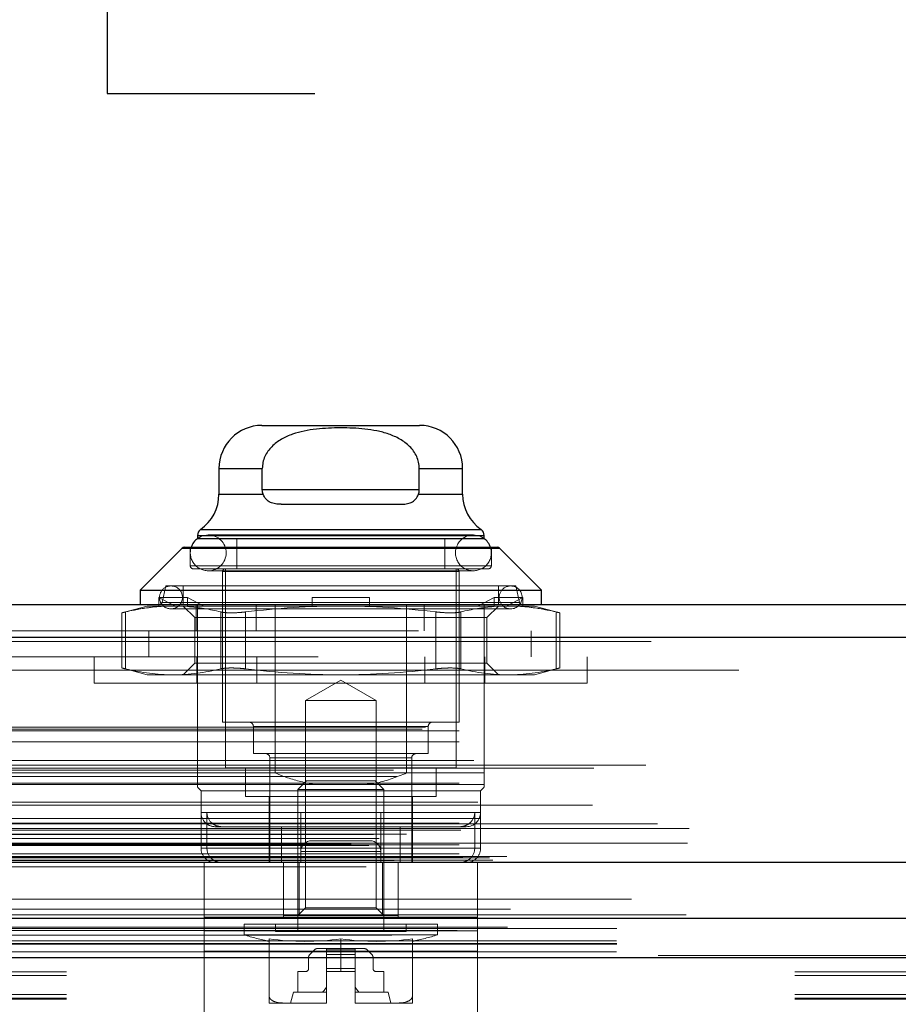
# Model space of a CAD drawing. Header units: inches. Extents: x 0.2 to 10.8, y 0.2 to 8.2.
# Tile 19 of 176: x 3.81 to 3.931, y 1.984 to 2.119. Entities that reach past the tile are written whole.
import ezdxf

# ---------------------------------------------------------------- set-up
doc = ezdxf.new("R2010")
doc.units = ezdxf.units.IN
doc.header["$MEASUREMENT"] = 0
doc.linetypes.add('HIDDEN', pattern=[0.07500000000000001, 0.05, -0.025])
doc.layers.add('DIMENSIONS', color=140, linetype='Continuous')
doc.styles.add('SLDTEXTSTYLE0', font='TXT', dxfattribs={"width": 0.7})
doc.dimstyles.new('SLDDIMSTYLE0', dxfattribs={"dimtxt": 0.0849609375, "dimasz": 0.13, "dimexe": 0, "dimexo": 0.0625, "dimgap": 0.021240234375, "dimtad": 0, "dimtih": 1, "dimtoh": 1, "dimlfac": 20, "dimrnd": 1e-09, "dimzin": 12, "dimdsep": 46, "dimtxsty": 'SLDTEXTSTYLE0', "dimsah": 1, "dimcen": 0.09, "dimadec": 0, "dimazin": 3, "dimtfac": 1, "dimtofl": 0, "dimtmove": 0, "dimatfit": 3, "dimfxl": 0, "dimfrac": 2, "dimtolj": 1, "dimtzin": 12, "dimarcsym": 0})

# ---------------------------------------------------------------- blocks, each defined once
blk = doc.blocks.new('_D_28')
at = {"layer": 'DIMENSIONS'}
for p, q in [((3.191375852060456, 2.040345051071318), (3.191375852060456, 2.369046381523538)), ((4.868275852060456, 2.040345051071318), (4.868275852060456, 2.369046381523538)), ((3.191375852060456, 2.244046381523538), (3.735353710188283, 2.244046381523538)), ((3.850485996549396, 2.244046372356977), (3.821955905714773, 2.244046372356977)), ((3.821955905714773, 2.244046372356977), (3.821955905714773, 2.109015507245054)), ((4.173634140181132, 2.244046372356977), (4.202164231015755, 2.244046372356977)), ((4.202164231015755, 2.244046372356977), (4.202164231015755, 2.109015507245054)), ((4.868275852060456, 2.244046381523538), (4.288766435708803, 2.244046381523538)), ((3.821955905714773, 2.109015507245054), (3.850485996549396, 2.109015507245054)), ((4.202164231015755, 2.109015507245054), (4.173634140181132, 2.109015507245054))]:
    blk.add_line(p, q, dxfattribs=at)
for points in [[(3.191375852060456, 2.244046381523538), (3.321375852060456, 2.224046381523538), (3.321375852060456, 2.264046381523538)], [(4.868275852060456, 2.244046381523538), (4.738275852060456, 2.264046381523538), (4.738275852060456, 2.224046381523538)]]:
    blk.add_solid(points, dxfattribs=at)
at = {"layer": 'DIMENSIONS', "char_height": 0.08333333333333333, "attachment_point": 1, "style": 'SLDTEXTSTYLE0'}
for s, insert in [('33.54', (3.850485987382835, 2.370488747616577)), ('851.9', (3.850485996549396, 2.216437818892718))]:
    blk.add_mtext(s, dxfattribs=dict(at, insert=insert))

msp = doc.modelspace()

# ---------------------------------------------------------------- linework, layer by layer
at = {"color": 7, "linetype": 'Continuous', "lineweight": 25}
for p, q in [((3.843226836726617, 2.063408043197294), (3.864880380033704, 2.063408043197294)), ((3.837321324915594, 2.05750253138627), (3.837321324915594, 2.053955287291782)), ((3.837321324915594, 2.05750253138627), (3.843271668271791, 2.05750253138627)), ((3.843271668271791, 2.054549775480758), (3.843271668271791, 2.05750253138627)), ((3.86483554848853, 2.054549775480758), (3.86483554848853, 2.05750253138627)), ((3.86483554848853, 2.05750253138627), (3.870785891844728, 2.05750253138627)), ((3.870785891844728, 2.053955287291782), (3.870785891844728, 2.05750253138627)), ((3.86483554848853, 2.054549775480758), (3.843271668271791, 2.054549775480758)), ((3.837321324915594, 2.053955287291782), (3.843381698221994, 2.053955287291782)), ((3.864725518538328, 2.053955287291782), (3.870785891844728, 2.053955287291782)), ((3.845840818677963, 2.052581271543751), (3.862266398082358, 2.052581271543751)), ((3.834790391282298, 2.049108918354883), (3.873316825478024, 2.049108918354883)), ((3.834368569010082, 2.048301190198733), (3.834368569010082, 2.047874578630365)), ((3.834368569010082, 2.048301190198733), (3.873738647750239, 2.048301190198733)), ((3.834368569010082, 2.047856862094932), (3.873738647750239, 2.047856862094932)), ((3.873738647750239, 2.047874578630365), (3.873738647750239, 2.048301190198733)), ((3.832284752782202, 2.046560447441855), (3.82649455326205, 2.040770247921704)), ((3.832284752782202, 2.046560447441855), (3.875822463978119, 2.046560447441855)), ((3.832563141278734, 2.046675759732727), (3.875544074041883, 2.046675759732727)), ((3.881612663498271, 2.040770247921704), (3.875822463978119, 2.046560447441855)), ((3.82649455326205, 2.040770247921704), (3.82649455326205, 2.038801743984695)), ((3.82649455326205, 2.040770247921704), (3.881612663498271, 2.040770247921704)), ((3.881612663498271, 2.038801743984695), (3.881612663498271, 2.040770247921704)), ((3.164732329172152, 2.038801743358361), (4.894911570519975, 2.038801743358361)), ((3.162965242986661, 2.034339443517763), (4.896678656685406, 2.034339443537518)), ((3.157514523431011, 2.003426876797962), (4.902129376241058, 2.003426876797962)), ((3.191971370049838, 1.99574505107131), (4.867680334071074, 1.99574505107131)), ((3.191971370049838, 1.99034505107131), (4.867680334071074, 1.99034505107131))]:
    msp.add_line(p, q, dxfattribs=at)
at = {"color": 7, "linetype": 'HIDDEN', "lineweight": 18}
for p, q in [((3.843271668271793, 2.05750253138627), (3.837321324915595, 2.05750253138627)), ((3.843271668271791, 2.05750253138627), (3.837321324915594, 2.05750253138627)), ((3.864835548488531, 2.05750253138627), (3.870785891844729, 2.057502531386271)), ((3.870785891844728, 2.05750253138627), (3.86483554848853, 2.05750253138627)), ((3.843271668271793, 2.054549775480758), (3.864835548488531, 2.054549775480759)), ((3.843271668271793, 2.054549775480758), (3.864835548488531, 2.054549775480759)), ((3.86483554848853, 2.054549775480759), (3.843271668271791, 2.054549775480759)), ((3.843381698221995, 2.053955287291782), (3.837321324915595, 2.053955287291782)), ((3.843381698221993, 2.053955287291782), (3.837321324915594, 2.053955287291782)), ((3.864725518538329, 2.053955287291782), (3.870785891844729, 2.053955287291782)), ((3.870785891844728, 2.053955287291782), (3.864725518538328, 2.053955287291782)), ((3.873316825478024, 2.049108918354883), (3.834790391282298, 2.049108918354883)), ((3.873316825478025, 2.049108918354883), (3.83487761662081, 2.049108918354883)), ((3.873738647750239, 2.048301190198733), (3.834368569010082, 2.048301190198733)), ((3.834368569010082, 2.047874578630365), (3.834368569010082, 2.047856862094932)), ((3.873738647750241, 2.048301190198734), (3.834457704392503, 2.048301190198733)), ((3.872262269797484, 2.048366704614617), (3.835844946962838, 2.048366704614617)), ((3.839781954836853, 2.047856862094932), (3.839781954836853, 2.043723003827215)), ((3.868325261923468, 2.043723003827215), (3.868325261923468, 2.047856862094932)), ((3.873738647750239, 2.047856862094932), (3.873738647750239, 2.047874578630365)), ((3.875822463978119, 2.046560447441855), (3.832284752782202, 2.046560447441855)), ((3.875822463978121, 2.046560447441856), (3.832372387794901, 2.046560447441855)), ((3.833384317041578, 2.046675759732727), (3.833384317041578, 2.044116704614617)), ((3.874722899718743, 2.044116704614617), (3.874722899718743, 2.046675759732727)), ((3.874722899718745, 2.044116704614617), (3.83338431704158, 2.044116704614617)), ((3.833384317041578, 2.044116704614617), (3.874722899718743, 2.044116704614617)), ((3.833778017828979, 2.043723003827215), (3.874329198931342, 2.043723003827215)), ((3.835844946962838, 2.043445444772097), (3.872262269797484, 2.043445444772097)), ((3.838207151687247, 2.043723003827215), (3.838207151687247, 2.016360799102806)), ((3.869900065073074, 2.016360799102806), (3.869900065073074, 2.043723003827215)), ((3.870293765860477, 2.043329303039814), (3.837813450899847, 2.043329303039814)), ((3.837813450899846, 2.043329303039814), (3.870293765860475, 2.043329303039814)), ((3.837813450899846, 2.043329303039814), (3.837813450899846, 2.022660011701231)), ((3.870293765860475, 2.022660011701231), (3.870293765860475, 2.043329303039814)), ((3.830037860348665, 2.041360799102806), (3.829517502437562, 2.039106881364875)), ((3.830037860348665, 2.041360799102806), (3.878069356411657, 2.041360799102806)), ((3.832400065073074, 2.041360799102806), (3.832400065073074, 2.038801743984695)), ((3.875707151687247, 2.038801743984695), (3.875707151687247, 2.041360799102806)), ((3.878589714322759, 2.039106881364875), (3.878069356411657, 2.041360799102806)), ((3.829070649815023, 2.038527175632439), (3.829070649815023, 2.0397859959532)), ((3.833007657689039, 2.0397859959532), (3.829070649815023, 2.0397859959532)), ((3.829070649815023, 2.0397859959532), (3.831286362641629, 2.038604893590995)), ((3.833007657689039, 2.038527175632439), (3.833007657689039, 2.0397859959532)), ((3.833007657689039, 2.0397859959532), (3.835223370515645, 2.038604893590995)), ((3.850116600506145, 2.0397859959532), (3.857990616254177, 2.0397859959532)), ((3.850116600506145, 2.0397859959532), (3.850116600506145, 2.038604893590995)), ((3.857990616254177, 2.0397859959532), (3.857990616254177, 2.038604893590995)), ((3.872883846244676, 2.038604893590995), (3.875099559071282, 2.0397859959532)), ((3.875099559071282, 2.0397859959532), (3.879036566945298, 2.0397859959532)), ((3.875099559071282, 2.0397859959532), (3.875099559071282, 2.038527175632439)), ((3.876820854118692, 2.038604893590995), (3.879036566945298, 2.0397859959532)), ((3.879036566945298, 2.0397859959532), (3.879036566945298, 2.038527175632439)), ((3.827478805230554, 2.038604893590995), (3.823976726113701, 2.037666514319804)), ((3.827478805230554, 2.038604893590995), (3.829324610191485, 2.038604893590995)), ((3.829070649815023, 2.038527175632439), (3.829324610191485, 2.038604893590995)), ((3.829324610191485, 2.038604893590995), (3.831286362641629, 2.038604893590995)), ((3.829517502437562, 2.039106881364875), (3.878501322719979, 2.039106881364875)), ((3.878589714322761, 2.039106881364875), (3.829605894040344, 2.039106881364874)), ((3.830726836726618, 2.038211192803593), (3.877380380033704, 2.038211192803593)), ((3.833261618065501, 2.038604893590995), (3.831286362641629, 2.038604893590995)), ((3.832400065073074, 2.038604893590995), (3.833998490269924, 2.037006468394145)), ((3.833007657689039, 2.038527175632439), (3.833261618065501, 2.038604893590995)), ((3.833261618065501, 2.038604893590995), (3.85405360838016, 2.038604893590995)), ((3.834188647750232, 2.035201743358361), (3.834188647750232, 2.038801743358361)), ((3.834368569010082, 2.015671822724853), (3.834368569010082, 2.038801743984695)), ((3.84241381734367, 2.035201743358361), (3.84241381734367, 2.038801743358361)), ((3.845032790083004, 2.015671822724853), (3.845032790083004, 2.038801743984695)), ((3.850116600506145, 2.038527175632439), (3.850116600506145, 2.038604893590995)), ((3.85405360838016, 2.038604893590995), (3.87484559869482, 2.038604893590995)), ((3.857990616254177, 2.038527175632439), (3.857990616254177, 2.038604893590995)), ((3.863074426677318, 2.015671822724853), (3.863074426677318, 2.038801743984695)), ((3.865513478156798, 2.035201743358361), (3.865513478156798, 2.038801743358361)), ((3.873738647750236, 2.035201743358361), (3.873738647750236, 2.038801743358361)), ((3.874108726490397, 2.037006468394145), (3.875707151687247, 2.038604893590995)), ((3.875099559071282, 2.038527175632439), (3.87484559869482, 2.038604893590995)), ((3.876820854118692, 2.038604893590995), (3.87484559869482, 2.038604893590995)), ((3.878782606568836, 2.038604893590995), (3.876820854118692, 2.038604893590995)), ((3.879036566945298, 2.038527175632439), (3.878782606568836, 2.038604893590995)), ((3.878782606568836, 2.038604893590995), (3.880628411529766, 2.038604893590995)), ((3.88413049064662, 2.037666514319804), (3.880628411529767, 2.038604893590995)), ((3.823976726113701, 2.03767864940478), (3.823976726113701, 2.030082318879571)), ((3.824504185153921, 2.037790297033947), (3.824504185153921, 2.029970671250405)), ((3.824504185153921, 2.037790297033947), (3.824504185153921, 2.029970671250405)), ((3.82450418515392, 2.037790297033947), (3.82450418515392, 2.029970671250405)), ((3.82450418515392, 2.037790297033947), (3.82450418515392, 2.029970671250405)), ((3.833998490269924, 2.037006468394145), (3.871421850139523, 2.037006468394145)), ((3.833998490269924, 2.037006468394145), (3.833998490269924, 2.030754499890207)), ((3.837574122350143, 2.037790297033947), (3.837574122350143, 2.029970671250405)), ((3.837574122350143, 2.037790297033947), (3.837574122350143, 2.029970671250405)), ((3.837574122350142, 2.037790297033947), (3.837574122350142, 2.029970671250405)), ((3.837574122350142, 2.037790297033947), (3.837574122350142, 2.029970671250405)), ((3.84098367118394, 2.037790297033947), (3.840983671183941, 2.029970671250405)), ((3.84098367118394, 2.037790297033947), (3.84098367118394, 2.029970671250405)), ((3.840983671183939, 2.037790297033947), (3.84098367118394, 2.029970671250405)), ((3.840983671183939, 2.037790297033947), (3.840983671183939, 2.029970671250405)), ((3.867123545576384, 2.037790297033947), (3.867123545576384, 2.029970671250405)), ((3.867123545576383, 2.037790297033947), (3.867123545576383, 2.029970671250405)), ((3.867123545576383, 2.037790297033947), (3.867123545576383, 2.029970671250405)), ((3.867123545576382, 2.037790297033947), (3.867123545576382, 2.029970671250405)), ((3.870533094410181, 2.037790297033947), (3.870533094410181, 2.029970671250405)), ((3.870533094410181, 2.037790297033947), (3.870533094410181, 2.029970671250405)), ((3.870533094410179, 2.037790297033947), (3.870533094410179, 2.029970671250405)), ((3.870533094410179, 2.037790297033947), (3.870533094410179, 2.029970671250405)), ((3.871421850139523, 2.037006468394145), (3.874108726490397, 2.037006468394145)), ((3.874108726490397, 2.030754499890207), (3.874108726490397, 2.037006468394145)), ((3.883603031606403, 2.037790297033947), (3.883603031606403, 2.029970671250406)), ((3.883603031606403, 2.037790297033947), (3.883603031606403, 2.029970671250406)), ((3.883603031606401, 2.037790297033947), (3.883603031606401, 2.029970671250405)), ((3.883603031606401, 2.037790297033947), (3.883603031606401, 2.029970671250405)), ((3.88413049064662, 2.030082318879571), (3.88413049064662, 2.03767864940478)), ((4.896678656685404, 2.034339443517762), (3.16296524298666, 2.034339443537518)), ((3.164732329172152, 2.035201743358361), (4.894911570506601, 2.035201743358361)), ((3.827713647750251, 2.035201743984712), (3.827713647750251, 2.031601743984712)), ((3.873738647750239, 2.015671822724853), (3.873738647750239, 2.035201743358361)), ((3.880213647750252, 2.031601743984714), (3.880213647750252, 2.035201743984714)), ((3.16296524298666, 2.033714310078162), (4.896678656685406, 2.033714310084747)), ((4.896678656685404, 2.033714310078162), (3.16296524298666, 2.033714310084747)), ((4.850963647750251, 2.031601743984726), (3.208713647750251, 2.031601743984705)), ((3.820203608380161, 2.031601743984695), (3.820203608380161, 2.028001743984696)), ((3.834278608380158, 2.028001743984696), (3.834278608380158, 2.031601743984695)), ((3.842503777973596, 2.028001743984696), (3.842503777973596, 2.031601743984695)), ((3.865603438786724, 2.028001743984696), (3.865603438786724, 2.031601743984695)), ((3.873828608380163, 2.028001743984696), (3.873828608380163, 2.031601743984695)), ((3.887903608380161, 2.028001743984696), (3.887903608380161, 2.031601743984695)), ((3.823976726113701, 2.030094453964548), (3.827478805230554, 2.029156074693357)), ((3.833998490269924, 2.030754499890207), (3.832400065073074, 2.029156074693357)), ((3.833998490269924, 2.030754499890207), (3.871421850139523, 2.030754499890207)), ((3.871421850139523, 2.030754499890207), (3.874108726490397, 2.030754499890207)), ((3.875707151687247, 2.029156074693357), (3.874108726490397, 2.030754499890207)), ((3.880628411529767, 2.029156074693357), (3.88413049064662, 2.030094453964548)), ((3.208713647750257, 2.029801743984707), (4.850963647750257, 2.029801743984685)), ((3.208713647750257, 2.029801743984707), (4.850963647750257, 2.029801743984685)), ((4.850963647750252, 2.029801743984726), (3.208713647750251, 2.029801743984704)), ((4.850963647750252, 2.029801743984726), (3.208713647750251, 2.029801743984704)), ((3.827478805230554, 2.029156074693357), (3.83103915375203, 2.029156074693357)), ((3.83103915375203, 2.029156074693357), (3.85405360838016, 2.029156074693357)), ((3.85405360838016, 2.029156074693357), (3.877068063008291, 2.029156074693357)), ((3.877068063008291, 2.029156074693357), (3.880628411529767, 2.029156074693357)), ((3.887903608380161, 2.028001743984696), (3.820203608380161, 2.028001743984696)), ((3.85405360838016, 2.028404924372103), (3.849214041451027, 2.025610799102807)), ((3.858893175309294, 2.025610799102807), (3.85405360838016, 2.028404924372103)), ((3.849214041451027, 2.025610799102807), (3.858893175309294, 2.025610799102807)), ((3.849214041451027, 2.025610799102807), (3.849214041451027, 1.997151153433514)), ((3.858893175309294, 1.997151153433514), (3.858893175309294, 2.025610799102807)), ((3.165669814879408, 2.021968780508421), (4.893974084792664, 2.021968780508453)), ((3.837813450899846, 2.022660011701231), (3.870293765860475, 2.022660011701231)), ((3.86606148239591, 2.022069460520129), (3.842045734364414, 2.022069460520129)), ((3.842045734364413, 2.022069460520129), (3.866061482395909, 2.022069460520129)), ((3.842045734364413, 2.022069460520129), (3.842045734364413, 2.018329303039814)), ((3.866061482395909, 2.018329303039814), (3.866061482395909, 2.022069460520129)), ((3.165231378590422, 2.021709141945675), (4.894412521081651, 2.021709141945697)), ((3.170300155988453, 2.021468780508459), (4.889343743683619, 2.021468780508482)), ((3.170300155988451, 2.021468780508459), (4.889343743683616, 2.021468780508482)), ((3.170300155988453, 2.019949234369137), (4.889343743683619, 2.019949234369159)), ((3.842045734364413, 2.018329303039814), (3.866061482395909, 2.018329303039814)), ((3.844309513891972, 2.017738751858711), (3.863706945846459, 2.017738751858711)), ((3.844309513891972, 2.017738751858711), (3.844309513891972, 2.003368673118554)), ((3.863797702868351, 2.017738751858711), (3.844400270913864, 2.017738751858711)), ((3.863797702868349, 2.003368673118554), (3.863797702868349, 2.017738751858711)), ((4.895954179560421, 2.016750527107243), (3.16368902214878, 2.016750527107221)), ((3.170300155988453, 2.016328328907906), (4.889343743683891, 2.016328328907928)), ((4.888784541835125, 2.016332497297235), (3.170851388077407, 2.016332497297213)), ((3.172319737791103, 2.017364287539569), (4.887324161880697, 2.017364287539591)), ((3.838207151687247, 2.016360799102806), (3.869900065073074, 2.016360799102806)), ((3.840963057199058, 2.016360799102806), (3.840963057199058, 2.01242379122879)), ((3.867144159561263, 2.01242379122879), (3.867144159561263, 2.016360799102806)), ((3.161268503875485, 2.016049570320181), (4.898375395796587, 2.016049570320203)), ((3.161735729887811, 2.015174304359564), (4.897902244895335, 2.015174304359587)), ((3.164449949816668, 2.015698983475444), (4.895193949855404, 2.015698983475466)), ((3.834368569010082, 2.015671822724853), (3.845032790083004, 2.015671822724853)), ((3.863074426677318, 2.015671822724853), (3.873738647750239, 2.015671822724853)), ((3.170300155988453, 2.014261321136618), (4.889343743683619, 2.01426132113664)), ((3.17375908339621, 2.014070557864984), (4.885879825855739, 2.014070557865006)), ((3.834368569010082, 2.013703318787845), (3.834860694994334, 2.013211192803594)), ((3.849355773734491, 2.014589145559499), (3.848148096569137, 2.013381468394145)), ((3.849355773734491, 2.014589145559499), (3.85875144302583, 2.014589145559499)), ((3.859959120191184, 2.013381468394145), (3.85875144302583, 2.014589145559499)), ((3.873246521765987, 2.013211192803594), (3.873738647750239, 2.013703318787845)), ((3.834860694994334, 2.013211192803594), (3.873246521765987, 2.013211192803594)), ((3.834860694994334, 2.013211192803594), (3.834860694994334, 2.010258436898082)), ((3.840963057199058, 2.01242379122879), (3.867144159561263, 2.01242379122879)), ((3.844211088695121, 2.01242379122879), (3.844211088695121, 2.008289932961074)), ((3.848148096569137, 2.013381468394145), (3.859959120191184, 2.013381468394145)), ((3.848148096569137, 2.013381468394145), (3.848148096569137, 1.993919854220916)), ((3.859959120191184, 1.993919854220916), (3.859959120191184, 2.013381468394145)), ((3.8638961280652, 2.003368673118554), (3.8638961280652, 2.01242379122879)), ((3.873246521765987, 2.005337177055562), (3.873246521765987, 2.013211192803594)), ((4.888600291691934, 2.011261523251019), (3.171043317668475, 2.011261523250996)), ((3.172877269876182, 2.011666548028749), (4.886766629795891, 2.011666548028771)), ((3.172877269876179, 2.011666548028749), (4.886766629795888, 2.011666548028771)), ((3.834860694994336, 2.010258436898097), (3.834860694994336, 2.005337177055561)), ((3.859565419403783, 2.010258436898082), (3.834948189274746, 2.010258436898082)), ((3.83566916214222, 2.005337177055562), (3.83566916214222, 2.010258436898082)), ((3.848541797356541, 2.010258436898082), (3.873159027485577, 2.010258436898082)), ((3.859565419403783, 2.005337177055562), (3.859565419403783, 2.010258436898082)), ((3.872438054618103, 2.005337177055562), (3.872438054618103, 2.010258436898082)), ((4.897521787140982, 2.008685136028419), (3.162121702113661, 2.008685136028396)), ((3.170300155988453, 2.008758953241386), (4.889343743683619, 2.008758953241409)), ((3.173303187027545, 2.009427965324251), (4.886338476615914, 2.009427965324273)), ((3.836829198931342, 2.008289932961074), (3.859565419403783, 2.008289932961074)), ((3.844211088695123, 2.008289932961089), (3.844211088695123, 2.003368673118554)), ((3.845899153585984, 2.003368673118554), (3.845899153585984, 2.008289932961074)), ((3.848541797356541, 2.003368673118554), (3.848541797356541, 2.008289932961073)), ((3.862208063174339, 2.008289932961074), (3.859565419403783, 2.008289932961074)), ((3.862208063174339, 2.003368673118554), (3.862208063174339, 2.008289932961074)), ((3.862208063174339, 2.008289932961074), (3.870372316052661, 2.008289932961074)), ((3.870372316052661, 2.008289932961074), (3.871278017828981, 2.008289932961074)), ((3.158530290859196, 2.007244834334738), (4.901113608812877, 2.00724483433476)), ((3.163058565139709, 2.007263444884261), (4.896585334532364, 2.007263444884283)), ((3.170300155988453, 2.008055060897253), (4.889343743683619, 2.008055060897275)), ((3.170550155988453, 2.007805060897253), (4.889093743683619, 2.007805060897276)), ((3.201869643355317, 2.008055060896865), (4.889343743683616, 2.008055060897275)), ((3.155489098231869, 2.00596218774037), (4.904154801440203, 2.005962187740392)), ((3.155489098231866, 2.00596218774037), (4.904154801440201, 2.005962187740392)), ((3.157916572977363, 2.005707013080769), (4.90172732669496, 2.005707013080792)), ((4.90167340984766, 2.006012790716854), (3.157970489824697, 2.006012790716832)), ((3.159321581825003, 2.006675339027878), (4.900321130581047, 2.006675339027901)), ((3.170300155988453, 2.005805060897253), (4.889343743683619, 2.005805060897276)), ((3.170300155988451, 2.005805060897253), (4.889343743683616, 2.005805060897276)), ((3.170550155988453, 2.006055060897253), (4.889093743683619, 2.006055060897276)), ((3.850054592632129, 2.006368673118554), (3.850052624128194, 2.006368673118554)), ((3.858054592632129, 2.006368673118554), (3.850054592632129, 2.006368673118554)), ((3.170300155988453, 2.004560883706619), (4.889343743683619, 2.004560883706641)), ((3.170300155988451, 2.004560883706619), (4.889343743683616, 2.004560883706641)), ((4.876863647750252, 2.004201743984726), (3.182813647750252, 2.004201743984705)), ((3.872438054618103, 2.005337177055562), (3.834951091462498, 2.005337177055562)), ((3.83566916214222, 2.005337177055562), (3.873156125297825, 2.005337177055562)), ((3.859552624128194, 2.004868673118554), (3.848552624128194, 2.004868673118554)), ((3.848552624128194, 2.004868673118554), (3.848552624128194, 2.003368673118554)), ((3.848552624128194, 2.004868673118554), (3.859552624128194, 2.004868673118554)), ((3.859554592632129, 2.004868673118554), (3.848554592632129, 2.004868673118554)), ((3.848554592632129, 2.004868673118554), (3.848554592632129, 2.003368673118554)), ((3.848554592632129, 2.004868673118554), (3.859554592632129, 2.004868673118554)), ((3.859552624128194, 2.004868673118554), (3.859552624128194, 2.003368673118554)), ((3.859554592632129, 2.004868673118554), (3.859554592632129, 2.003368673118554)), ((3.157514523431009, 2.002801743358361), (4.902129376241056, 2.002801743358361)), ((3.160780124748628, 2.003381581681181), (4.898863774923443, 2.003381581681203)), ((3.160905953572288, 2.003365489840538), (4.898737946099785, 2.00336548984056)), ((3.161358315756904, 2.003652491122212), (4.898285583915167, 2.003652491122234)), ((3.161358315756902, 2.003652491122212), (4.898285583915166, 2.003652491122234)), ((3.170800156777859, 2.004055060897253), (4.888843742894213, 2.004055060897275)), ((3.170800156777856, 2.004055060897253), (4.888843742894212, 2.004055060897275)), ((3.174448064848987, 2.004012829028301), (4.885195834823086, 2.004012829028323)), ((3.174448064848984, 2.004012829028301), (4.885195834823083, 2.004012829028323)), ((3.174911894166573, 2.003684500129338), (4.884732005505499, 2.00368450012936)), ((3.174911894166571, 2.003684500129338), (4.884732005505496, 2.00368450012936)), ((3.835302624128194, 2.003368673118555), (3.835302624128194, 1.995868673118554)), ((3.835304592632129, 2.003368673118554), (3.872804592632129, 2.003368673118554)), ((3.835304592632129, 2.003368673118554), (3.835304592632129, 1.993992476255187)), ((3.846177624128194, 2.003368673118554), (3.846177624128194, 1.995868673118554)), ((3.846179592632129, 2.003368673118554), (3.846179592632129, 1.995868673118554)), ((3.848313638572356, 1.996085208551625), (3.848313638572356, 2.003368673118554)), ((3.859793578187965, 1.996085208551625), (3.859793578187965, 2.003368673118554)), ((3.861927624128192, 1.996085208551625), (3.861927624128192, 2.003368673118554)), ((3.86192959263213, 2.003368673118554), (3.86192959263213, 1.995868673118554)), ((3.872802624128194, 2.003368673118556), (3.872802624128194, 1.995868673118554)), ((3.872804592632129, 2.003368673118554), (3.872804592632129, 1.993992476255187)), ((3.17736616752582, 1.996969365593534), (4.882277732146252, 1.996969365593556)), ((3.846179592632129, 1.996085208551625), (3.848313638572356, 1.996085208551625)), ((3.849214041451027, 1.997151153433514), (3.848148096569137, 1.996085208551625)), ((3.848313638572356, 1.996085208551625), (3.859793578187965, 1.996085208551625)), ((3.849214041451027, 1.997151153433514), (3.858893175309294, 1.997151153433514)), ((3.859959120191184, 1.996085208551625), (3.858893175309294, 1.997151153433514)), ((3.859793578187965, 1.996085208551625), (3.861927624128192, 1.996085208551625)), ((3.861927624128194, 1.99608520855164), (3.861927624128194, 1.995868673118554)), ((3.835302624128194, 1.99118057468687), (3.835302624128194, 1.995868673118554)), ((3.835304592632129, 1.995868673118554), (3.872804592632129, 1.995868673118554)), ((3.840766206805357, 1.99490410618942), (3.867341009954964, 1.99490410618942)), ((3.840766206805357, 1.99490410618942), (3.840766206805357, 1.993438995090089)), ((3.845096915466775, 1.99490410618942), (3.845096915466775, 1.993919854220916)), ((3.863010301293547, 1.993919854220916), (3.863010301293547, 1.99490410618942)), ((3.867341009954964, 1.993438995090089), (3.867341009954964, 1.99490410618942)), ((3.872802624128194, 1.991180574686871), (3.872802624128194, 1.995868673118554)), ((3.170027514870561, 1.994058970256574), (4.889616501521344, 1.994058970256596)), ((3.176928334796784, 1.994493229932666), (4.882701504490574, 1.994493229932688)), ((3.191971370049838, 1.994315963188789), (4.867680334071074, 1.994315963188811)), ((3.872802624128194, 1.993992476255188), (3.835302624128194, 1.993992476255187)), ((3.835304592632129, 1.993992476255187), (3.872804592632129, 1.993992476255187)), ((3.835304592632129, 1.993992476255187), (3.835304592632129, 1.980556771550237)), ((3.840766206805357, 1.993438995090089), (3.867341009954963, 1.993438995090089)), ((3.845096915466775, 1.993919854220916), (3.863010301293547, 1.993919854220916)), ((3.872804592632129, 1.993992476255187), (3.872804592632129, 1.980556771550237)), ((3.191925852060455, 1.992627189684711), (4.867725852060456, 1.992627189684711)), ((3.191971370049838, 1.99214505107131), (4.867680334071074, 1.99214505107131)), ((3.844211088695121, 1.99290554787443), (3.844211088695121, 1.985023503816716)), ((3.85405360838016, 1.99290554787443), (3.85405360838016, 1.988408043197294)), ((3.8638961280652, 1.99290554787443), (3.8638961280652, 1.985023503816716)), ((3.191925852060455, 1.991105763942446), (4.867725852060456, 1.991105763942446)), ((3.997625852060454, 1.990623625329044), (3.710125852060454, 1.990623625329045)), ((3.872802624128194, 1.991180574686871), (3.835302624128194, 1.99118057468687)), ((3.835302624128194, 1.97774486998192), (3.835302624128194, 1.99118057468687)), ((3.835304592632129, 1.99118057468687), (3.872804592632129, 1.99118057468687)), ((3.85043575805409, 1.9913846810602), (3.8497974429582, 1.99074636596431)), ((3.852085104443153, 1.991557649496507), (3.850853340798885, 1.991557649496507)), ((3.856022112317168, 1.991557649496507), (3.852085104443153, 1.991557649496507)), ((3.852085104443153, 1.9913846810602), (3.852085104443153, 1.991557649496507)), ((3.852085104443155, 1.991384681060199), (3.856022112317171, 1.9913846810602)), ((3.852085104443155, 1.991384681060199), (3.856022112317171, 1.9913846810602)), ((3.852085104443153, 1.99074636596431), (3.852085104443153, 1.9913846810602)), ((3.856022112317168, 1.9913846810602), (3.852085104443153, 1.9913846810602)), ((3.856022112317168, 1.9913846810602), (3.852085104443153, 1.9913846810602)), ((3.852085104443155, 1.99074636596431), (3.856022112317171, 1.99074636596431)), ((3.852085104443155, 1.99074636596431), (3.856022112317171, 1.99074636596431)), ((3.852085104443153, 1.990328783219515), (3.852085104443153, 1.99074636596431)), ((3.856022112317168, 1.99074636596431), (3.852085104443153, 1.99074636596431)), ((3.856022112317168, 1.99074636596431), (3.852085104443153, 1.99074636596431)), ((3.856022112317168, 1.9913846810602), (3.856022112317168, 1.991557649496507)), ((3.857253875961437, 1.991557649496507), (3.856022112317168, 1.991557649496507)), ((3.856022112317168, 1.99074636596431), (3.856022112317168, 1.9913846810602)), ((3.856022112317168, 1.990328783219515), (3.856022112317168, 1.99074636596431)), ((3.858309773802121, 1.99074636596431), (3.857671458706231, 1.9913846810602)), ((3.872802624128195, 1.977744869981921), (3.872802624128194, 1.991180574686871)), ((3.191971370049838, 1.99034505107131), (4.867680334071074, 1.99034505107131)), ((3.191971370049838, 1.99034505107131), (4.867680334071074, 1.99034505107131)), ((3.191971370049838, 1.99034505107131), (4.867680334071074, 1.99034505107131)), ((3.191971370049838, 1.990345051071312), (4.867680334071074, 1.990345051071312)), ((3.191971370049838, 1.990345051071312), (4.867680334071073, 1.990345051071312)), ((3.849624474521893, 1.990328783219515), (3.849624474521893, 1.988801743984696)), ((3.852085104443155, 1.990328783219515), (3.856022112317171, 1.990328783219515)), ((3.852085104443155, 1.990328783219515), (3.856022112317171, 1.990328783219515)), ((3.856022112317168, 1.990328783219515), (3.852085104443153, 1.990328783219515)), ((3.852085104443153, 1.988801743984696), (3.852085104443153, 1.990328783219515)), ((3.856022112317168, 1.990328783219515), (3.852085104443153, 1.990328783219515)), ((3.856022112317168, 1.988801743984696), (3.856022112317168, 1.990328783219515)), ((3.858482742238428, 1.988801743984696), (3.858482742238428, 1.990328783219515)), ((4.016375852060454, 1.988363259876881), (3.691375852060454, 1.988363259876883)), ((3.848148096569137, 1.988408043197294), (3.848148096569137, 1.985553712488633)), ((3.849230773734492, 1.988408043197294), (3.848148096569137, 1.988408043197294)), ((3.852085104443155, 1.988801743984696), (3.856022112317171, 1.988801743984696)), ((3.852085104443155, 1.988801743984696), (3.856022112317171, 1.988801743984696)), ((3.856022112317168, 1.988801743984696), (3.852085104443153, 1.988801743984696)), ((3.852085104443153, 1.988408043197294), (3.852085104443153, 1.988801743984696)), ((3.856022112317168, 1.988801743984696), (3.852085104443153, 1.988801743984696)), ((3.852085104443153, 1.988408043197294), (3.852085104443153, 1.984077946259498)), ((3.85405360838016, 1.988408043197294), (3.852085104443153, 1.988408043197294)), ((3.85405360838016, 1.988408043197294), (3.856022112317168, 1.988408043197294)), ((3.856022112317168, 1.988408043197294), (3.856022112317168, 1.988801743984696)), ((3.856022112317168, 1.988408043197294), (3.856022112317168, 1.984077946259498)), ((3.859959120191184, 1.988408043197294), (3.85887644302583, 1.988408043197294)), ((3.859959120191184, 1.985553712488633), (3.859959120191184, 1.988408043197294)), ((4.016375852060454, 1.987857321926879), (3.691375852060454, 1.98785732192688)), ((4.016375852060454, 1.985245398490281), (3.691375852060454, 1.985245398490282)), ((3.847557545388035, 1.985553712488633), (3.847163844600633, 1.984077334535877)), ((3.847557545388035, 1.985553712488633), (3.852085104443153, 1.985553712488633)), ((3.856022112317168, 1.985553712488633), (3.860549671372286, 1.985553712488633)), ((3.860943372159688, 1.984077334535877), (3.860549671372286, 1.985553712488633)), ((4.016375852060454, 1.984763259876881), (3.691375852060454, 1.984763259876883)), ((4.016375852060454, 1.984594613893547), (3.691375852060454, 1.984594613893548)), ((3.844211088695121, 1.984077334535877), (3.846272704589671, 1.984077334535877)), ((3.846272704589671, 1.984077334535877), (3.851991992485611, 1.984077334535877)), ((3.851991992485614, 1.984077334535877), (3.852085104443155, 1.984077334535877)), ((3.851991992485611, 1.984077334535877), (3.852085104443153, 1.984077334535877)), ((3.852085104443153, 1.984077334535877), (3.851991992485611, 1.984077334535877)), ((3.852085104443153, 1.984077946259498), (3.852085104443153, 1.984077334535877)), ((3.856022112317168, 1.984077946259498), (3.856022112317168, 1.984077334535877)), ((3.856022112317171, 1.984077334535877), (3.856115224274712, 1.984077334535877)), ((3.856022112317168, 1.984077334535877), (3.85611522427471, 1.984077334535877)), ((3.85611522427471, 1.984077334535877), (3.856022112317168, 1.984077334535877)), ((3.85611522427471, 1.984077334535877), (3.861834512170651, 1.984077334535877)), ((3.861834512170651, 1.984077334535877), (3.8638961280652, 1.984077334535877))]:
    msp.add_line(p, q, dxfattribs=at)
at = {"color": 7, "linetype": 'HIDDEN', "lineweight": 18, "flags": 128}
for points in [[(3.835844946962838, 2.048366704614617), (3.83490330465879, 2.048179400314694), (3.834368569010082, 2.047874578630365)], [(3.873738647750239, 2.047874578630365), (3.873203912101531, 2.048179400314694), (3.872262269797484, 2.048366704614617)], [(4.893973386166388, 1.998330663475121), (4.043737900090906, 1.998330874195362), (3.165675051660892, 1.998330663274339)], [(4.888711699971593, 1.998341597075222), (4.043737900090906, 1.998341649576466), (3.170932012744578, 1.998341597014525)], [(4.901493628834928, 1.996206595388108), (3.993261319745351, 1.996206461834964), (3.158146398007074, 1.996206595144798)], [(4.901492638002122, 1.996206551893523), (4.100998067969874, 1.996204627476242), (3.158147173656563, 1.996206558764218)], [(3.161072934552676, 1.993388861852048), (4.015896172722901, 1.99338839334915), (4.898576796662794, 1.993388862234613)], [(3.176943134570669, 1.994493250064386), (4.015903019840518, 1.994493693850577), (4.882716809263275, 1.994493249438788)], [(3.191971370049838, 1.992254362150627), (4.015896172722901, 1.992254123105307), (4.867680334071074, 1.992254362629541)]]:
    msp.add_lwpolyline(points, dxfattribs=at)
at = {"color": 7, "linetype": 'Continuous', "lineweight": 25}
for centre, radius, start, end in [((3.843226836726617, 2.05750253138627), 0.005905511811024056, 90, 180), ((3.864880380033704, 2.05750253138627), 0.005905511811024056, 0, 90), ((3.83141581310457, 2.053955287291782), 0.005905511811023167, 304.849904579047, 0), ((3.876691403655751, 2.053955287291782), 0.005905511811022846, 180, 235.1500954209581), ((3.835352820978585, 2.048301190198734), 0.0009842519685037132, 124.8499045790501, 180.0000000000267), ((3.872754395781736, 2.048301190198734), 0.0009842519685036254, 359.999999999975, 55.15009542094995), ((3.835844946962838, 2.045906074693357), 0.00246062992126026, 126.8698976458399, 161.7719472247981), ((3.872262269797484, 2.045906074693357), 0.002460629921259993, 18.22805277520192, 53.13010235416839), ((3.832563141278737, 2.046282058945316), 0.0003937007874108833, 90.0000000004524, 134.9999999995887), ((3.875544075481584, 2.046282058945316), 0.0003937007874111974, 45.0000000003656, 89.99999999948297)]:
    msp.add_arc(centre, radius, start, end, dxfattribs=at)
at = {"color": 7, "linetype": 'HIDDEN', "lineweight": 18}
for centre, radius, start, end in [((3.835844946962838, 2.045906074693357), 0.002460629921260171, 270.0000000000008, 90), ((3.872262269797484, 2.045906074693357), 0.002460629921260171, 90, 270.0000000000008), ((3.835844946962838, 2.045906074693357), 0.002460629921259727, 161.7719472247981, 270.0000000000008), ((3.872262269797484, 2.045906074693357), 0.002460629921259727, 270.0000000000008, 18.22805277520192), ((3.833778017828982, 2.044116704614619), 0.0003937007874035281, 180.000000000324, 269.9999999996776), ((3.838207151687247, 2.043329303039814), 0.0003937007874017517, 90, 180), ((3.869900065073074, 2.043329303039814), 0.0003937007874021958, 0, 90), ((3.874329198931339, 2.044116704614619), 0.0003937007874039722, 270.000000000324, 359.9999999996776), ((3.830726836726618, 2.0397859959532), 0.001574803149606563, 90, 270.0000000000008), ((3.830726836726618, 2.0397859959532), 0.001574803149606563, 270.0000000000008, 90), ((3.877380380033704, 2.0397859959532), 0.001574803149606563, 90, 270.0000000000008), ((3.877380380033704, 2.0397859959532), 0.001574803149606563, 270.0000000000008, 90), ((3.829133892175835, 2.039195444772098), 0.0003937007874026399, 270.0000000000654, 346.9999999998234), ((3.878973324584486, 2.039195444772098), 0.0003937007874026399, 193.0000000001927, 269.9999999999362), ((3.841455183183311, 2.022069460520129), 0.0005905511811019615, 0, 90.00000000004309), ((3.866652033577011, 2.022069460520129), 0.0005905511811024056, 90, 180), ((3.843718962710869, 2.017738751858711), 0.0005905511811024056, 0, 90), ((3.864388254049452, 2.017738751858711), 0.0005905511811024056, 90, 180), ((3.836829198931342, 2.010258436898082), 0.001968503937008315, 180, 270.0000000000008), ((3.871278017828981, 2.010258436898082), 0.001968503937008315, 270.0000000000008, 0), ((3.850052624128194, 2.004868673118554), 0.001500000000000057, 90, 180), ((3.850054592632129, 2.004868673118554), 0.001500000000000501, 90, 180), ((3.858052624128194, 2.004868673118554), 0.001500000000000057, 0, 90), ((3.858054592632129, 2.004868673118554), 0.001500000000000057, 0, 90), ((3.836829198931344, 2.005337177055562), 0.001968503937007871, 180, 270.0000000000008), ((3.87127801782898, 2.005337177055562), 0.001968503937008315, 269.9999999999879, 0), ((3.85405360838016, 2.037589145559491), 0.04610629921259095, 253.250339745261, 257.6739543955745), ((3.85405360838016, 2.037589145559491), 0.04610629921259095, 282.3260456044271, 286.7496602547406), ((3.849132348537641, 2.026380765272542), 0.03383502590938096, 261.6367379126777, 278.3632620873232), ((3.85897486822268, 2.026380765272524), 0.03383502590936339, 261.6367379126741, 278.3632620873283), ((3.850215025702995, 1.990328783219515), 0.0005905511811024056, 135.0000000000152, 180.0000000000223), ((3.850853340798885, 1.990967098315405), 0.0005905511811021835, 89.99999999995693, 134.9999999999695), ((3.857253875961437, 1.990967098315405), 0.0005905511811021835, 45.00000000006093, 90), ((3.857892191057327, 1.990328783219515), 0.0005905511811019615, 359.9999999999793, 45.00000000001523), ((3.849230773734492, 1.988801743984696), 0.0003937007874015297, 270.0000000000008, 0), ((3.85887644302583, 1.988801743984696), 0.0003937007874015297, 180, 270.0000000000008), ((3.851992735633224, 1.99105092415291), 0.006973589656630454, 269.9938942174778, 270.7589344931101), ((3.851992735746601, 1.991050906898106), 0.00697357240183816, 269.9938932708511, 270.7589354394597), ((3.856114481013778, 1.991050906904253), 0.006973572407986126, 269.2410645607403, 270.0061067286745), ((3.856114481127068, 1.991050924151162), 0.006973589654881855, 269.2410655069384, 270.0061057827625)]:
    msp.add_arc(centre, radius, start, end, dxfattribs=at)
at = {"color": 7, "linetype": 'Continuous', "lineweight": 25}
for points, knots in [([(3.86483554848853, 2.05750253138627), (3.86483554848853, 2.057787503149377), (3.864803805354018, 2.058066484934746), (3.864681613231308, 2.058613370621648), (3.864589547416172, 2.058884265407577), (3.864354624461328, 2.059397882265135), (3.864212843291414, 2.059640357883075), (3.863886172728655, 2.060099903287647), (3.863700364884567, 2.060317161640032), (3.863105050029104, 2.060913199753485), (3.862647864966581, 2.061248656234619), (3.861670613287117, 2.061809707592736), (3.861158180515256, 2.062032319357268), (3.860100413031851, 2.062397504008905), (3.859551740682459, 2.062539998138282), (3.858455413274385, 2.062762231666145), (3.857905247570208, 2.062843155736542), (3.856250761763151, 2.063025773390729), (3.855142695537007, 2.063070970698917), (3.852920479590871, 2.063069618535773), (3.851801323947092, 2.063022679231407), (3.84958367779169, 2.062771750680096), (3.848475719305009, 2.062565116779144), (3.8469041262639, 2.062013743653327), (3.846390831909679, 2.061787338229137), (3.84542308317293, 2.061223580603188), (3.844973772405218, 2.060889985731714), (3.844184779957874, 2.060089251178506), (3.843861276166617, 2.059640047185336), (3.843513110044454, 2.058871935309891), (3.843423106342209, 2.058604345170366), (3.843303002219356, 2.0580624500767), (3.843271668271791, 2.057785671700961), (3.843271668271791, 2.05750253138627)], [0, 0, 0, 0, 0.03125000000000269, 0.03125000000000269, 0.06250000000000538, 0.06250000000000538, 0.09375000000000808, 0.09375000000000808, 0.1250000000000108, 0.1250000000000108, 0.1875000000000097, 0.1875000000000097, 0.2500000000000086, 0.2500000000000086, 0.3125000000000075, 0.3125000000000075, 0.3750000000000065, 0.3750000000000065, 0.5000000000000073, 0.5000000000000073, 0.6250000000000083, 0.6250000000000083, 0.7500000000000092, 0.7500000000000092, 0.8125000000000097, 0.8125000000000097, 0.8750000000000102, 0.8750000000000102, 0.9375000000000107, 0.9375000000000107, 0.9687500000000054, 0.9687500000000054, 1, 1, 1, 1]), ([(3.845840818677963, 2.052581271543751), (3.845579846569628, 2.052581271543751), (3.845326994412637, 2.052596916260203), (3.844840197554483, 2.052675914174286), (3.844603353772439, 2.052740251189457), (3.844167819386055, 2.052942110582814), (3.843966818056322, 2.053081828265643), (3.843626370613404, 2.053451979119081), (3.843485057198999, 2.053685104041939), (3.843381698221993, 2.053955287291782)], [0, 0, 0, 0, 0.25, 0.25, 0.5, 0.5, 0.75, 0.75, 1, 1, 1, 1]), ([(3.862266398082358, 2.052581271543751), (3.862527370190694, 2.052581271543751), (3.862780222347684, 2.052596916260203), (3.863267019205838, 2.052675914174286), (3.863503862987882, 2.052740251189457), (3.863939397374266, 2.052942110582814), (3.864140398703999, 2.053081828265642), (3.864480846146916, 2.053451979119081), (3.864622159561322, 2.053685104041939), (3.864725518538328, 2.053955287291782)], [0, 0, 0, 0, 0.25, 0.25, 0.5, 0.5, 0.75, 0.75, 1, 1, 1, 1])]:
    msp.add_open_spline(points, degree=3, knots=knots, dxfattribs=at)
for points in [[(3.843381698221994, 2.053955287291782), (3.843310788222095, 2.054140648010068), (3.84327166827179, 2.054342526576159), (3.84327166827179, 2.054549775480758)], [(3.864725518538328, 2.053955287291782), (3.864796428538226, 2.054140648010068), (3.864835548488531, 2.054342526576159), (3.864835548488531, 2.054549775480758)]]:
    msp.add_open_spline(points, degree=3, dxfattribs=at)
at = {"color": 7, "linetype": 'HIDDEN', "lineweight": 18}
for points in [[(3.82450418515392, 2.037790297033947), (3.826674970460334, 2.038303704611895), (3.828852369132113, 2.038604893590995), (3.831039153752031, 2.038604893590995)], [(3.829070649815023, 2.038527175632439), (3.827543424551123, 2.038407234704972), (3.826021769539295, 2.038149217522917), (3.82450418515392, 2.037790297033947)], [(3.837574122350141, 2.037790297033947), (3.836056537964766, 2.038149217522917), (3.834534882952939, 2.038407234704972), (3.833007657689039, 2.038527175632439)], [(3.85405360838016, 2.038604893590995), (3.849680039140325, 2.038604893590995), (3.845325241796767, 2.038303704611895), (3.840983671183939, 2.037790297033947)], [(3.867123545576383, 2.037790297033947), (3.862781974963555, 2.038303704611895), (3.858427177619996, 2.038604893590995), (3.85405360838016, 2.038604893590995)], [(3.870533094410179, 2.037790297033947), (3.872050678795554, 2.038149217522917), (3.873572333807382, 2.038407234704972), (3.875099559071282, 2.038527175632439)], [(3.877068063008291, 2.038604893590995), (3.879254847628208, 2.038604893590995), (3.881432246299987, 2.038303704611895), (3.883603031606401, 2.037790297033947)], [(3.879036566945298, 2.038527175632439), (3.880563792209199, 2.038407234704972), (3.882085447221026, 2.038149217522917), (3.883603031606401, 2.037790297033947)], [(3.82450418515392, 2.029970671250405), (3.826674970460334, 2.029457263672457), (3.828852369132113, 2.029156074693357), (3.83103915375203, 2.029156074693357)], [(3.83103915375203, 2.029156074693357), (3.833225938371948, 2.029156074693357), (3.835403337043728, 2.029457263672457), (3.837574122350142, 2.029970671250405)], [(3.84098367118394, 2.029970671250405), (3.845325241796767, 2.029457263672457), (3.849680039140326, 2.029156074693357), (3.85405360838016, 2.029156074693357)], [(3.85405360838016, 2.029156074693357), (3.858427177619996, 2.029156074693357), (3.862781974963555, 2.029457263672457), (3.867123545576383, 2.029970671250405)], [(3.870533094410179, 2.029970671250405), (3.872703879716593, 2.029457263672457), (3.874881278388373, 2.029156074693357), (3.877068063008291, 2.029156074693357)], [(3.877068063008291, 2.029156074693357), (3.879254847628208, 2.029156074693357), (3.881432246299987, 2.029457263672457), (3.883603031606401, 2.029970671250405)], [(3.852085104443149, 1.986252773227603), (3.851911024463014, 1.986022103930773), (3.851740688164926, 1.985788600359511), (3.851572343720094, 1.985553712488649)], [(3.85653487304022, 1.985553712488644), (3.856366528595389, 1.985788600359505), (3.85619619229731, 1.986022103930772), (3.856022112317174, 1.9862527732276)]]:
    msp.add_open_spline(points, degree=3, dxfattribs=at)
for points, knots in [([(3.82450418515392, 2.037790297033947), (3.824309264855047, 2.037744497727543), (3.824000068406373, 2.037671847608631), (3.824021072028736, 2.037676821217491), (3.824028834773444, 2.037678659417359)], [0, 0, 0, 0, 0.6304092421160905, 1, 1, 1, 1]), ([(3.840983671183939, 2.037790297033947), (3.840638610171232, 2.037749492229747), (3.840300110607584, 2.037718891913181), (3.839636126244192, 2.037677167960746), (3.83931343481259, 2.037666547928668), (3.838719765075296, 2.037666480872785), (3.838441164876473, 2.037677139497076), (3.837957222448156, 2.037718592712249), (3.837746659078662, 2.037749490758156), (3.837574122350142, 2.037790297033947)], [0, 0, 0, 0, 0.25, 0.25, 0.5, 0.5, 0.75, 0.75, 1, 1, 1, 1]), ([(3.870533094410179, 2.037790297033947), (3.870360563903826, 2.037749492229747), (3.87015269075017, 2.037718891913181), (3.869667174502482, 2.037677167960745), (3.869390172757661, 2.037666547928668), (3.868796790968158, 2.037666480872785), (3.868472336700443, 2.037677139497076), (3.867811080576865, 2.037718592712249), (3.867468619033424, 2.037749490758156), (3.867123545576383, 2.037790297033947)], [0, 0, 0, 0, 0.25, 0.25, 0.5, 0.5, 0.75, 0.75, 1, 1, 1, 1]), ([(3.884078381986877, 2.037678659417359), (3.884091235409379, 2.037675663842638), (3.884134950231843, 2.037665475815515), (3.883882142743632, 2.037724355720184), (3.88364020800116, 2.037781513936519), (3.883603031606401, 2.037790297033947)], [0, 0, 0, 0, 0.2606228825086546, 0.8863851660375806, 1, 1, 1, 1]), ([(3.824028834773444, 2.030082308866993), (3.824015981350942, 2.030085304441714), (3.823972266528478, 2.030095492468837), (3.824225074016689, 2.030036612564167), (3.824467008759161, 2.029979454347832), (3.82450418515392, 2.029970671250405)], [0, 0, 0, 0, 0.2606228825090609, 0.8863851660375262, 1, 1, 1, 1]), ([(3.837574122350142, 2.029970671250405), (3.837746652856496, 2.030011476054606), (3.837954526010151, 2.030042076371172), (3.83844004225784, 2.030083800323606), (3.838717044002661, 2.030094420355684), (3.839310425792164, 2.030094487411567), (3.839634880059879, 2.030083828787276), (3.840296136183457, 2.030042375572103), (3.840638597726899, 2.030011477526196), (3.84098367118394, 2.029970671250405)], [0, 0, 0, 0, 0.25, 0.25, 0.5, 0.5, 0.75, 0.75, 1, 1, 1, 1]), ([(3.867123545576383, 2.029970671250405), (3.86746860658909, 2.030011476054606), (3.867807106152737, 2.030042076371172), (3.868471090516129, 2.030083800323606), (3.868793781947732, 2.030094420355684), (3.869387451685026, 2.030094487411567), (3.869666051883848, 2.030083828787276), (3.870149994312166, 2.030042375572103), (3.870360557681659, 2.030011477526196), (3.870533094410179, 2.029970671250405)], [0, 0, 0, 0, 0.25, 0.25, 0.5, 0.5, 0.75, 0.75, 1, 1, 1, 1]), ([(3.883603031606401, 2.029970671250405), (3.883797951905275, 2.030016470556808), (3.884107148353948, 2.030089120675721), (3.884086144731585, 2.030084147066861), (3.884078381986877, 2.030082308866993)], [0, 0, 0, 0, 0.6304092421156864, 0.9999999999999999, 0.9999999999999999, 0.9999999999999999, 0.9999999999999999]), ([(3.834368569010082, 2.013758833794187), (3.834368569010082, 2.013791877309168), (3.834368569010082, 2.013866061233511), (3.834368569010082, 2.014717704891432), (3.834368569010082, 2.015447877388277), (3.834368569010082, 2.015671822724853)], [0, 0, 0, 0, 0.3576770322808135, 0.8029982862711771, 1, 1, 1, 1]), ([(3.850394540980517, 2.014070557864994), (3.849162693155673, 2.014340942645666), (3.847333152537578, 2.014742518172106), (3.845599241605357, 2.01544298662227), (3.845032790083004, 2.015671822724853)], [0, 0, 0, 0, 0.6733099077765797, 1, 1, 1, 1]), ([(3.863074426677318, 2.015671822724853), (3.861754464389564, 2.015136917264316), (3.85986314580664, 2.014370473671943), (3.857845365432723, 2.01414014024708), (3.85723580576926, 2.014070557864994)], [0, 0, 0, 0, 0.6979058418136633, 1, 1, 1, 1]), ([(3.873738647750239, 2.013758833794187), (3.873738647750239, 2.013791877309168), (3.873738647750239, 2.013866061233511), (3.873738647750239, 2.014717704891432), (3.873738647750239, 2.015447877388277), (3.873738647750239, 2.015671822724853)], [0, 0, 0, 0, 0.3576770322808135, 0.8029982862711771, 1, 1, 1, 1]), ([(3.837734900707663, 2.008289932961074), (3.83746846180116, 2.008289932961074), (3.837207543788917, 2.008337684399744), (3.83671235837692, 2.008527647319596), (3.836484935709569, 2.008668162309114), (3.835904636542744, 2.009207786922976), (3.83566916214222, 2.009724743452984), (3.83566916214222, 2.010258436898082)], [0, 0, 0, 0, 0.25, 0.25, 0.5, 0.5, 1, 1, 1, 1]), ([(3.848541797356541, 2.010258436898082), (3.848541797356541, 2.009991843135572), (3.848541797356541, 2.009729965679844), (3.848541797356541, 2.009247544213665), (3.848541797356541, 2.009028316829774), (3.848541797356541, 2.00866987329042), (3.848541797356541, 2.008527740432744), (3.848541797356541, 2.008338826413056), (3.848541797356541, 2.008289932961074), (3.848541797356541, 2.008289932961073)], [0, 0, 0, 0, 0.25, 0.25, 0.5, 0.5, 0.75, 0.75, 1, 1, 1, 1]), ([(3.870372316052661, 2.008289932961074), (3.870638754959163, 2.008289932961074), (3.870899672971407, 2.008337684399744), (3.871394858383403, 2.008527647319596), (3.871622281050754, 2.008668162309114), (3.87220258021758, 2.009207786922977), (3.872438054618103, 2.009724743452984), (3.872438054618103, 2.010258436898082)], [0, 0, 0, 0, 0.25, 0.25, 0.5, 0.5, 1, 1, 1, 1]), ([(3.837734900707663, 2.003368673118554), (3.83746846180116, 2.003368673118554), (3.837207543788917, 2.003416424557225), (3.83671235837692, 2.003606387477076), (3.836484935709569, 2.003746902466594), (3.835904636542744, 2.004286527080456), (3.83566916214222, 2.004803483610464), (3.83566916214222, 2.005337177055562)], [0, 0, 0, 0, 0.2499999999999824, 0.2499999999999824, 0.4999999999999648, 0.4999999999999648, 1, 1, 1, 1]), ([(3.859565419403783, 2.005337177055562), (3.859565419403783, 2.005070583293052), (3.859565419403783, 2.004808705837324), (3.859565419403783, 2.004326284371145), (3.859565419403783, 2.004107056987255), (3.859565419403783, 2.0037486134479), (3.859565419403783, 2.003606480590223), (3.859565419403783, 2.003417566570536), (3.859565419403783, 2.003368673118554), (3.859565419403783, 2.003368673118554)], [0, 0, 0, 0, 0.25, 0.25, 0.5, 0.5, 0.75, 0.75, 1, 1, 1, 1]), ([(3.870372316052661, 2.003368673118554), (3.870638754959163, 2.003368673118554), (3.870899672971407, 2.003416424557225), (3.871394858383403, 2.003606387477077), (3.871622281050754, 2.003746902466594), (3.87220258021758, 2.004286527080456), (3.872438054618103, 2.004803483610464), (3.872438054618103, 2.005337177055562)], [0, 0, 0, 0, 0.2499999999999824, 0.2499999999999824, 0.4999999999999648, 0.4999999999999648, 1, 1, 1, 1]), ([(3.844211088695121, 1.985023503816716), (3.844218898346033, 1.984907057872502), (3.844262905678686, 1.984799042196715), (3.844385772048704, 1.9846177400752), (3.844463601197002, 1.984543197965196), (3.844714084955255, 1.984355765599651), (3.844902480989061, 1.984276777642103), (3.845479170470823, 1.984104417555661), (3.845876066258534, 1.984077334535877), (3.846272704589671, 1.984077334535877)], [0, 0, 0, 0, 0.12499999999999, 0.12499999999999, 0.2499999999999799, 0.2499999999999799, 0.4999999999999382, 0.4999999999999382, 1, 1, 1, 1]), ([(3.844211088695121, 1.984077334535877), (3.844211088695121, 1.984077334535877), (3.844211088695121, 1.984104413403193), (3.844211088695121, 1.984277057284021), (3.844211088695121, 1.984357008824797), (3.844211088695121, 1.984542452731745), (3.844211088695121, 1.984617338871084), (3.844211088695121, 1.984798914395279), (3.844211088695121, 1.98490693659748), (3.844211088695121, 1.985023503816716)], [0, 0, 0, 0, 0.4999999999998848, 0.4999999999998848, 0.7499999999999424, 0.7499999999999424, 0.8749999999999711, 0.8749999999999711, 1, 1, 1, 1]), ([(3.861834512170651, 1.984077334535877), (3.862231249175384, 1.984077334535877), (3.862628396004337, 1.984104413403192), (3.863205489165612, 1.984277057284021), (3.863394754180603, 1.984357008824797), (3.863642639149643, 1.984542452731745), (3.863721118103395, 1.984617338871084), (3.86384427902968, 1.984798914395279), (3.863888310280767, 1.98490693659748), (3.8638961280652, 1.985023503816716)], [0, 0, 0, 0, 0.4999999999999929, 0.4999999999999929, 0.7500000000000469, 0.7500000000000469, 0.8750000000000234, 0.8750000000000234, 1, 1, 1, 1]), ([(3.8638961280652, 1.985023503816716), (3.8638961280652, 1.984907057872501), (3.8638961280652, 1.984799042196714), (3.8638961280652, 1.9846177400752), (3.8638961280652, 1.984543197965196), (3.8638961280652, 1.98435576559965), (3.8638961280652, 1.984276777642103), (3.8638961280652, 1.984104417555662), (3.8638961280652, 1.984077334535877), (3.8638961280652, 1.984077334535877)], [0, 0, 0, 0, 0.1249999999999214, 0.1249999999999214, 0.2499999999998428, 0.2499999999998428, 0.4999999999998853, 0.4999999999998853, 1, 1, 1, 1])]:
    msp.add_open_spline(points, degree=3, knots=knots, dxfattribs=at)

# ---------------------------------------------------------------- dimensions: what is measured, and where the dimension line sits
at = {"layer": 'DIMENSIONS'}
dim = msp.add_linear_dim(base=(4.868275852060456, 2.244046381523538), p1=(3.191375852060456, 1.990345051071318), p2=(4.868275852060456, 1.990345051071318), dimstyle='SLDDIMSTYLE0', dxfattribs=at)
dim.commit()
dim.dimension.update_dxf_attribs({"geometry": '_D_28', "text_midpoint": (4.012060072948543, 2.244046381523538), "dimtype": 160})

doc.saveas('drawing.dxf')
